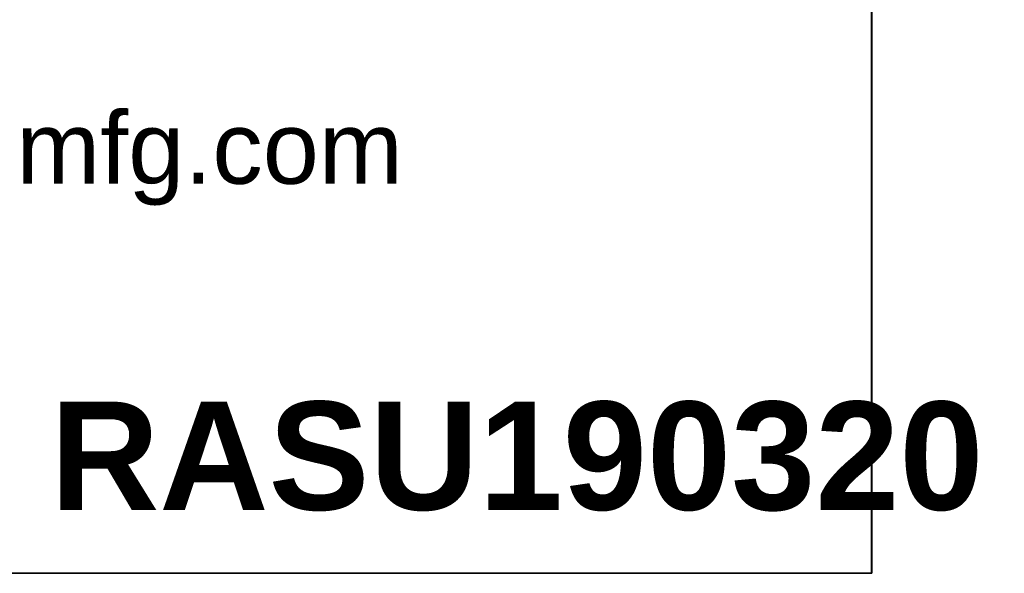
# Model space of a CAD drawing. Header units: inches. Extents: x 0 to 80.9, y 0 to 59.8.
# Tile 9 of 14: x 74.2 to 80.9, y 0 to 3.7. Entities that reach past the tile are written whole.
import ezdxf
from ezdxf import colors
from ezdxf.entities.mleader import LeaderData, LeaderLine
from ezdxf.math import Vec2, Vec3

# ---------------------------------------------------------------- set-up
doc = ezdxf.new("R2010")
doc.units = ezdxf.units.IN
doc.header["$MEASUREMENT"] = 0
doc.layers.add('Default', color=7, linetype='Continuous')

# ---------------------------------------------------------------- blocks, each defined once
blk = doc.blocks.new('_DOT')
at = {"color": 0}
blk.add_line((0, 0), (-1, 0), dxfattribs=at)
at = {"color": 0, "const_width": 0.333}
blk.add_lwpolyline([(-0.1665, 0, 1), (0.1665, 0, 1)], format="xyb", close=True, dxfattribs=at)
blk = doc.blocks.new('Block13')
at = {"layer": 'Default', "color": 7, "linetype": 'Continuous'}
for p, q in [((3.5155, 1.6479), (3.5155, 0)), ((3.5155, 0), (0, 0))]:
    blk.add_line(p, q, dxfattribs=at)
at = {"layer": 'Default', "insert": (1.3679, 0.6396), "char_height": 0.1, "width": 1.572281, "attachment_point": 1}
blk.add_mtext('{\\fArial|b0||i0||c0|p34;\\C7;\\H0.1;\\W1.;www.hammondmfg.com}', dxfattribs=at)
blk = doc.blocks.new('Block11')
at = {"layer": 'Default', "color": 7}
blk.add_blockref('Block13', (0, 0), dxfattribs=at)
blk = doc.blocks.new('Block10')
at = {"layer": 'Default', "color": 7}
blk.add_blockref('Block11', (0, 0), dxfattribs=at)
blk = doc.blocks.new('Block2')
at = {"layer": 'Default', "color": 7, "linetype": 'Continuous'}
blk.add_line((-52.744, 0), (-0.012, 0), dxfattribs=at)
at = {"layer": 'Default', "color": 7, "xscale": 15, "yscale": 15, "zscale": 15}
blk.add_blockref('Block10', (-52.744, 0), dxfattribs=at)
at = {"layer": 'Default', "color": 7, "linetype": 'Continuous'}
ml = blk.add_multileader_mtext('Standard', dxfattribs=at)
ml.set_content('{\\pxsm0.9;\\fArial|b1||i0||c0|p34;\\W1.;RASU190320\\P}', color=7)
ml.set_leader_properties()
ml.set_arrow_properties(name='DOT')
ml.build(insert=Vec2(0, 0))
ml.multileader.update_dxf_attribs({"leader_type": 0, "dogleg_length": 0, "arrow_head_size": 2.25})
ctx = ml.context
ctx.base_point, ctx.char_height, ctx.arrow_head_size, ctx.landing_gap_size = Vec3(-16.971, 2.42), 2.25, 2.25, 0.787
ctx.text_align_type = 1
notes = []
notes.append((ctx, [(0, (0, 0, 0), (0, 0), (1, 0), 1, [])]))
ctx.mtext.insert, ctx.mtext.alignment = Vec3(-7.386, 3.567), 2
for ctx, leaders in notes:
    for number, flags, end, landing, length, lines in leaders:
        leader = LeaderData()
        leader.index, (leader.has_last_leader_line, leader.has_dogleg_vector, leader.attachment_direction) = number, flags
        leader.last_leader_point, leader.dogleg_vector, leader.dogleg_length = Vec3(end), Vec3(landing), length
        for number, points, colour, breaks in lines:
            line = LeaderLine()
            line.index, line.vertices, line.color, line.breaks = number, Vec3.list(points), colors.encode_raw_color(colour), breaks
            leader.lines.append(line)
        ctx.leaders.append(leader)
blk = doc.blocks.new('Block222')
at = {"layer": 'Default', "color": 7}
blk.add_blockref('Block2', (106.578, -49.503), dxfattribs=at)

msp = doc.modelspace()

# ---------------------------------------------------------------- linework, layer by layer
at = {"layer": 'Default', "color": 7, "linetype": 'Continuous'}
for p, q in [((80, 0), (80, 59.7829)), ((0, 0), (79.9999, 0))]:
    msp.add_line(p, q, dxfattribs=at)

# ---------------------------------------------------------------- block references
at = {"layer": 'Default', "color": 7, "xscale": 0.325, "yscale": 0.325, "zscale": 0.325}
msp.add_blockref('Block222', (45.3678, 16.0888), dxfattribs=at)

doc.saveas('drawing.dxf')
